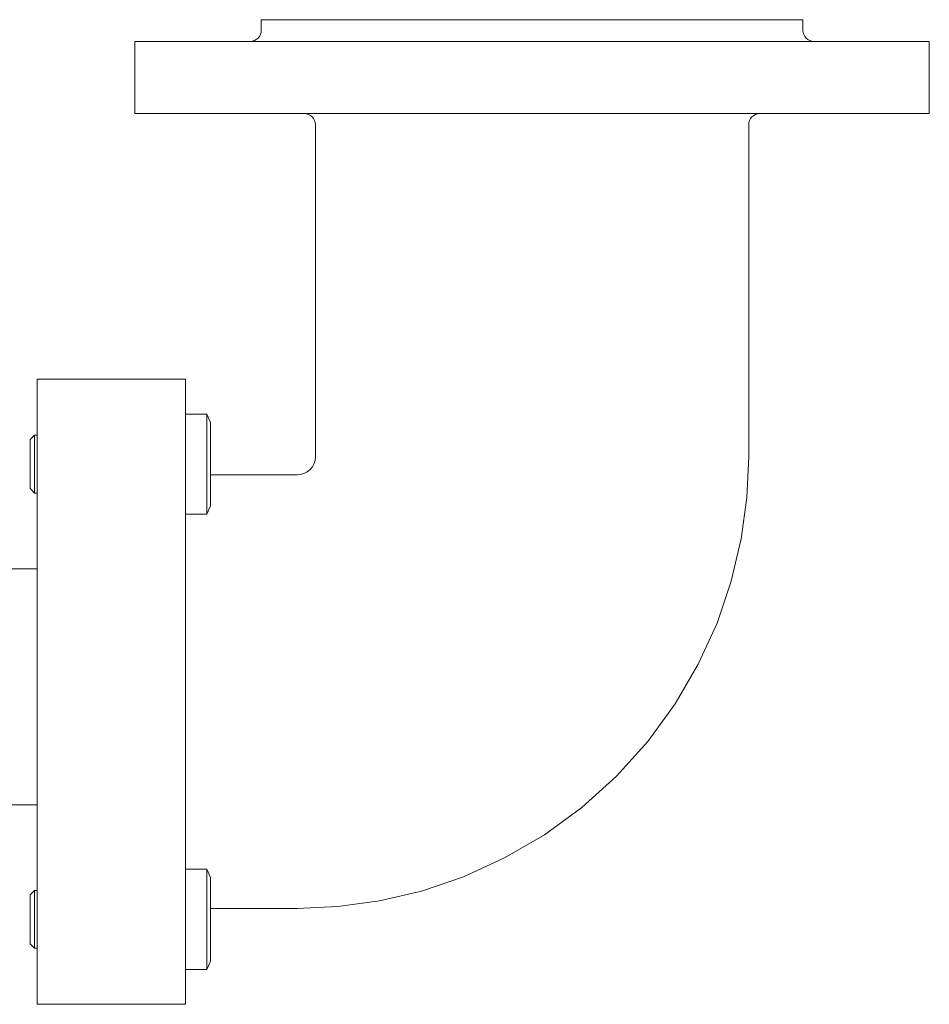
# Model space of a CAD drawing. Header units: millimetres. Extents: x -530 to 683, y -17 to 1108.
# Tile 7 of 7: x 431 to 683, y 470 to 742. Entities that reach past the tile are written whole.
import ezdxf

# ---------------------------------------------------------------- set-up
doc = ezdxf.new("R2010")
doc.units = ezdxf.units.MM
doc.header["$MEASUREMENT"] = 0
doc.layers.add('MATERIAL 1', color=251, linetype='Continuous', true_color=0x505050)
doc.layers.add('MATERIAL 2', color=5, linetype='Continuous', true_color=0x0000ff)

msp = doc.modelspace()

# ---------------------------------------------------------------- linework, layer by layer
at = {"layer": 'MATERIAL 1', "color": 251, "linetype": 'Continuous', "lineweight": 0, "true_color": 0x505050}
for p, q in [((498.38, 742.12), (498.08, 742.12)), ((498.08, 742.12), (498.08, 739.12)), ((499.33, 742.12), (498.38, 742.12)), ((500.97, 742.12), (499.33, 742.12)), ((503.34, 742.12), (500.97, 742.12)), ((506.46, 742.12), (503.34, 742.12)), ((510.3, 742.12), (506.46, 742.12)), ((514.85, 742.12), (510.3, 742.12)), ((520.04, 742.12), (514.85, 742.12)), ((525.8, 742.12), (520.04, 742.12)), ((532.04, 742.12), (525.8, 742.12)), ((538.63, 742.12), (532.04, 742.12)), ((545.47, 742.12), (538.63, 742.12)), ((552.44, 742.12), (545.47, 742.12)), ((559.43, 742.12), (552.44, 742.12)), ((566.34, 742.12), (559.43, 742.12)), ((573.08, 742.12), (566.34, 742.12)), ((580.18, 742.12), (573.08, 742.12)), ((587.37, 742.12), (580.18, 742.12)), ((594.54, 742.12), (587.37, 742.12)), ((601.58, 742.12), (594.54, 742.12)), ((608.38, 742.12), (601.58, 742.12)), ((614.84, 742.12), (608.38, 742.12)), ((620.86, 742.12), (614.84, 742.12)), ((626.35, 742.12), (620.86, 742.12)), ((631.26, 742.12), (626.35, 742.12)), ((635.54, 742.12), (631.26, 742.12)), ((639.17, 742.12), (635.54, 742.12)), ((642.25, 742.12), (639.17, 742.12)), ((644.75, 742.12), (642.25, 742.12)), ((646.58, 742.12), (644.75, 742.12)), ((647.7, 742.12), (646.58, 742.12)), ((648.08, 742.12), (647.7, 742.12)), ((648.08, 742.12), (648.08, 739.12)), ((498.03, 738.58), (497.87, 738.02)), ((498.03, 738.58), (498.08, 739.12)), ((648.08, 739.12), (648.13, 738.58)), ((648.13, 738.58), (648.29, 738.02)), ((463.08, 716.12), (463.08, 736.12)), ((463.52, 736.12), (463.08, 736.12)), ((464.91, 736.12), (463.52, 736.12)), ((467.32, 736.12), (464.91, 736.12)), ((470.8, 736.12), (467.32, 736.12)), ((475.37, 736.12), (470.8, 736.12)), ((481.01, 736.12), (475.37, 736.12)), ((487.68, 736.12), (481.01, 736.12)), ((495.3, 736.12), (487.68, 736.12)), ((495.62, 736.17), (495.08, 736.12)), ((503.74, 736.12), (495.3, 736.12)), ((496.18, 736.33), (495.62, 736.17)), ((496.72, 736.61), (496.18, 736.33)), ((497.2, 737), (496.72, 736.61)), ((497.59, 737.48), (497.2, 737)), ((497.87, 738.02), (497.59, 737.48)), ((512.88, 736.12), (503.74, 736.12)), ((522.55, 736.12), (512.88, 736.12)), ((532.59, 736.12), (522.55, 736.12)), ((542.81, 736.12), (532.59, 736.12)), ((553.06, 736.12), (542.81, 736.12)), ((563.19, 736.12), (553.06, 736.12)), ((573.08, 736.12), (563.19, 736.12)), ((582.96, 736.12), (573.08, 736.12)), ((593.09, 736.12), (582.96, 736.12)), ((603.34, 736.12), (593.09, 736.12)), ((613.57, 736.12), (603.34, 736.12)), ((623.6, 736.12), (613.57, 736.12)), ((633.27, 736.12), (623.6, 736.12)), ((642.41, 736.12), (633.27, 736.12)), ((650.86, 736.12), (642.41, 736.12)), ((648.29, 738.02), (648.57, 737.48)), ((648.57, 737.48), (648.96, 737)), ((648.96, 737), (649.44, 736.61)), ((649.44, 736.61), (649.97, 736.33)), ((649.97, 736.33), (650.53, 736.17)), ((651.08, 736.12), (650.53, 736.17)), ((658.48, 736.12), (650.86, 736.12)), ((665.15, 736.12), (658.48, 736.12)), ((670.79, 736.12), (665.15, 736.12)), ((675.35, 736.12), (670.79, 736.12)), ((678.83, 736.12), (675.35, 736.12)), ((681.24, 736.12), (678.83, 736.12)), ((682.63, 736.12), (681.24, 736.12)), ((683.08, 736.12), (682.63, 736.12)), ((683.08, 716.12), (683.08, 736.12)), ((463.08, 716.12), (463.52, 716.12)), ((463.52, 716.12), (464.91, 716.12)), ((464.91, 716.12), (467.32, 716.12)), ((467.32, 716.12), (470.8, 716.12)), ((470.8, 716.12), (475.37, 716.12)), ((475.37, 716.12), (481.01, 716.12)), ((481.01, 716.12), (487.68, 716.12)), ((487.68, 716.12), (495.3, 716.12)), ((495.3, 716.12), (503.74, 716.12)), ((503.74, 716.12), (512.88, 716.12)), ((510.09, 716.12), (510.62, 716.07)), ((510.62, 716.07), (511.18, 715.91)), ((511.18, 715.91), (511.72, 715.64)), ((511.72, 715.64), (512.2, 715.25)), ((512.2, 715.25), (512.59, 714.77)), ((512.59, 714.77), (512.87, 714.23)), ((512.87, 714.23), (513.03, 713.67)), ((512.88, 716.12), (522.55, 716.12)), ((522.55, 716.12), (532.59, 716.12)), ((532.59, 716.12), (542.81, 716.12)), ((542.81, 716.12), (553.06, 716.12)), ((553.06, 716.12), (563.19, 716.12)), ((563.19, 716.12), (573.08, 716.12)), ((573.08, 716.12), (582.96, 716.12)), ((582.96, 716.12), (593.09, 716.12)), ((593.09, 716.12), (603.34, 716.12)), ((603.34, 716.12), (613.57, 716.12)), ((613.57, 716.12), (623.6, 716.12)), ((623.6, 716.12), (633.27, 716.12)), ((633.29, 714.23), (633.13, 713.67)), ((633.27, 716.12), (642.41, 716.12)), ((633.57, 714.77), (633.29, 714.23)), ((633.96, 715.25), (633.57, 714.77)), ((634.44, 715.64), (633.96, 715.25)), ((634.97, 715.91), (634.44, 715.64)), ((635.53, 716.07), (634.97, 715.91)), ((636.07, 716.12), (635.53, 716.07)), ((642.41, 716.12), (650.86, 716.12)), ((650.86, 716.12), (658.48, 716.12)), ((658.48, 716.12), (665.15, 716.12)), ((665.15, 716.12), (670.79, 716.12)), ((670.79, 716.12), (675.35, 716.12)), ((675.35, 716.12), (678.83, 716.12)), ((678.83, 716.12), (681.24, 716.12)), ((681.24, 716.12), (682.63, 716.12)), ((682.63, 716.12), (683.08, 716.12)), ((513.03, 713.67), (513.08, 713.12)), ((513.08, 621.16), (513.08, 713.12)), ((633.13, 713.67), (633.08, 713.12)), ((633.08, 621.16), (633.08, 713.12)), ((477.08, 642.62), (436.08, 642.62)), ((436.08, 642.62), (436.08, 642.37)), ((436.08, 642.37), (436.08, 641.57)), ((436.08, 641.57), (436.08, 640.18)), ((477.08, 642.37), (477.08, 642.62)), ((477.08, 641.57), (477.08, 642.37)), ((477.08, 640.18), (477.08, 641.57)), ((436.08, 640.18), (436.08, 638.23)), ((436.08, 638.23), (436.08, 635.83)), ((477.08, 638.23), (477.08, 640.18)), ((477.08, 635.83), (477.08, 638.23)), ((436.08, 635.83), (436.08, 633.15)), ((477.08, 633.15), (477.08, 635.83)), ((436.08, 633.15), (436.08, 630.35)), ((477.08, 630.35), (477.08, 633.15)), ((477.08, 632.98), (483.01, 632.98)), ((483.01, 632.98), (484.08, 630.68)), ((483.01, 632.92), (483.01, 632.98)), ((483.01, 632.75), (483.01, 632.92)), ((483.01, 632.45), (483.01, 632.75)), ((483.01, 632.01), (483.01, 632.45)), ((436.08, 630.35), (436.08, 627.62)), ((477.08, 627.62), (477.08, 630.35)), ((483.01, 631.43), (483.01, 632.01)), ((483.01, 630.72), (483.01, 631.43)), ((483.01, 630.33), (483.01, 630.72)), ((483.01, 630.33), (483.01, 629.88)), ((483.01, 629.88), (483.01, 629.42)), ((484.08, 630.68), (484.08, 630.65)), ((484.08, 630.65), (484.08, 630.55)), ((484.08, 630.55), (484.08, 630.38)), ((484.08, 630.38), (484.08, 630.14)), ((484.08, 630.14), (484.08, 629.82)), ((484.08, 629.82), (484.08, 629.44)), ((434.08, 625.9), (435.3, 627.12)), ((435.3, 627.12), (436.08, 627.12)), ((435.3, 627.12), (435.3, 627.11)), ((435.3, 627.11), (435.3, 626.87)), ((435.3, 626.87), (435.3, 626.34)), ((436.08, 627.62), (436.08, 484.62)), ((477.08, 484.62), (477.08, 627.62)), ((483.01, 629.42), (483.01, 628.92)), ((483.01, 628.92), (483.01, 627.86)), ((483.01, 627.86), (483.01, 626.71)), ((484.08, 629.44), (484.08, 628.99)), ((484.08, 628.99), (484.08, 628.47)), ((484.08, 628.47), (484.08, 627.9)), ((484.08, 627.9), (484.08, 627.28)), ((484.08, 627.28), (484.08, 626.61)), ((434.08, 625.82), (434.08, 625.9)), ((434.08, 625.59), (434.08, 625.82)), ((434.08, 625.18), (434.08, 625.59)), ((434.08, 624.6), (434.08, 625.18)), ((434.08, 624.6), (434.08, 623.88)), ((435.3, 626.34), (435.3, 625.6)), ((435.3, 624.78), (435.3, 625.6)), ((435.3, 623.5), (435.3, 624.78)), ((483.01, 626.71), (483.01, 625.49)), ((483.01, 625.49), (483.01, 624.22)), ((483.01, 624.22), (483.01, 622.94)), ((484.08, 626.61), (484.08, 625.9)), ((484.08, 625.9), (484.08, 625.17)), ((484.08, 625.17), (484.08, 624.41)), ((484.08, 624.41), (484.08, 623.61)), ((434.08, 623.88), (434.08, 623.02)), ((434.08, 623.02), (434.08, 622.07)), ((434.08, 622.07), (434.08, 621.08)), ((435.3, 622.07), (435.3, 623.5)), ((435.3, 620.58), (435.3, 622.07)), ((483.01, 622.94), (483.01, 621.65)), ((483.01, 621.65), (483.01, 620.37)), ((484.08, 623.61), (484.08, 622.77)), ((484.08, 622.77), (484.08, 621.89)), ((484.08, 621.89), (484.08, 620.99)), ((434.08, 621.08), (434.08, 620.07)), ((434.08, 620.07), (434.08, 619.09)), ((434.08, 619.09), (434.08, 618.11)), ((435.3, 619.12), (435.3, 620.58)), ((435.3, 617.67), (435.3, 619.12)), ((483.01, 620.37), (483.01, 619.12)), ((483.01, 619.12), (483.01, 617.88)), ((484.08, 620.99), (484.08, 620.07)), ((484.08, 620.07), (484.08, 619.14)), ((484.08, 619.14), (484.08, 618.21)), ((512.26, 618.42), (512.73, 619.32)), ((512.73, 619.32), (512.99, 620.25)), ((512.99, 620.25), (513.08, 621.16)), ((633.08, 621.16), (632.57, 609.93)), ((434.08, 618.11), (434.08, 617.11)), ((434.08, 617.11), (434.08, 616.11)), ((434.08, 616.11), (434.08, 615.17)), ((435.3, 616.18), (435.3, 617.67)), ((435.3, 614.75), (435.3, 616.18)), ((483.01, 617.88), (483.01, 616.6)), ((483.01, 616.6), (483.01, 615.31)), ((484.08, 618.21), (484.08, 617.29)), ((484.08, 617.29), (484.08, 616.39)), ((484.08, 616.39), (484.08, 615.51)), ((508.08, 616.16), (484.08, 616.16)), ((508.08, 616.16), (508.99, 616.24)), ((508.99, 616.24), (509.92, 616.51)), ((509.92, 616.51), (510.81, 616.97)), ((510.81, 616.97), (511.61, 617.62)), ((511.61, 617.62), (512.26, 618.42)), ((434.08, 615.17), (434.08, 614.32)), ((434.08, 614.32), (434.08, 613.6)), ((434.08, 613.6), (434.08, 613.04)), ((435.3, 614.08), (435.3, 614.75)), ((435.3, 613.47), (435.3, 614.08)), ((435.3, 612.43), (435.3, 613.47)), ((483.01, 615.31), (483.01, 614.02)), ((483.01, 614.02), (483.01, 612.76)), ((484.08, 615.51), (484.08, 614.67)), ((484.08, 614.67), (484.08, 613.87)), ((484.08, 613.87), (484.08, 613.11)), ((434.08, 613.04), (434.08, 612.65)), ((434.08, 612.65), (434.08, 612.42)), ((434.08, 612.42), (434.08, 612.35)), ((435.3, 611.12), (434.08, 612.35)), ((435.3, 611.69), (435.3, 612.43)), ((435.3, 611.26), (435.3, 611.69)), ((435.3, 611.12), (435.3, 611.26)), ((436.08, 611.12), (435.3, 611.12)), ((483.01, 612.76), (483.01, 611.54)), ((483.01, 611.54), (483.01, 610.96)), ((483.01, 610.96), (483.01, 610.39)), ((484.08, 613.11), (484.08, 612.37)), ((484.08, 612.37), (484.08, 611.66)), ((484.08, 611.66), (484.08, 611)), ((484.08, 611), (484.08, 610.37)), ((483.01, 610.39), (483.01, 609.85)), ((483.01, 609.85), (483.01, 609.33)), ((483.01, 609.33), (483.01, 608.37)), ((483.01, 608.37), (483.01, 607.53)), ((484.08, 610.37), (484.08, 609.79)), ((484.08, 609.79), (484.08, 609.28)), ((484.08, 609.28), (484.08, 608.82)), ((484.08, 608.82), (484.08, 608.44)), ((484.08, 608.44), (484.08, 608.12)), ((484.08, 608.12), (484.08, 607.87)), ((484.08, 607.87), (484.08, 607.7)), ((484.08, 607.7), (484.08, 607.6)), ((632.57, 609.93), (630.99, 598.41)), ((483.01, 605.27), (477.08, 605.27)), ((484.08, 607.57), (483.01, 605.27)), ((483.01, 607.53), (483.01, 606.82)), ((483.01, 606.82), (483.01, 606.24)), ((483.01, 606.24), (483.01, 605.8)), ((483.01, 605.8), (483.01, 605.5)), ((483.01, 605.5), (483.01, 605.32)), ((483.01, 605.32), (483.01, 605.27)), ((484.08, 607.6), (484.08, 607.57)), ((630.99, 598.41), (628.25, 586.76)), ((628.25, 586.76), (624.3, 575.15)), ((624.3, 575.15), (619.11, 563.75)), ((619.11, 563.75), (612.7, 552.76)), ((612.7, 552.76), (605.12, 542.37)), ((605.12, 542.37), (596.47, 532.77)), ((596.47, 532.77), (586.86, 524.12)), ((586.86, 524.12), (576.48, 516.53)), ((576.48, 516.53), (565.49, 510.12)), ((565.49, 510.12), (554.09, 504.94)), ((477.08, 506.98), (483.01, 506.98)), ((483.01, 506.98), (484.08, 504.68)), ((483.01, 506.92), (483.01, 506.98)), ((483.01, 506.75), (483.01, 506.92)), ((483.01, 506.45), (483.01, 506.75)), ((483.01, 506.01), (483.01, 506.45)), ((483.01, 505.43), (483.01, 506.01)), ((483.01, 504.72), (483.01, 505.43)), ((483.01, 504.33), (483.01, 504.72)), ((483.01, 504.33), (483.01, 503.88)), ((484.08, 504.68), (484.08, 504.65)), ((484.08, 504.65), (484.08, 504.55)), ((484.08, 504.55), (484.08, 504.38)), ((484.08, 504.38), (484.08, 504.14)), ((484.08, 504.14), (484.08, 503.82)), ((554.09, 504.94), (542.47, 500.98)), ((483.01, 503.88), (483.01, 503.41)), ((483.01, 503.41), (483.01, 502.92)), ((483.01, 502.92), (483.01, 501.86)), ((483.01, 501.86), (483.01, 500.71)), ((484.08, 503.82), (484.08, 503.44)), ((484.08, 503.44), (484.08, 502.99)), ((484.08, 502.99), (484.08, 502.47)), ((484.08, 502.47), (484.08, 501.9)), ((484.08, 501.9), (484.08, 501.28)), ((434.08, 499.9), (435.3, 501.12)), ((434.08, 499.82), (434.08, 499.9)), ((434.08, 499.59), (434.08, 499.82)), ((434.08, 499.18), (434.08, 499.59)), ((434.08, 498.6), (434.08, 499.18)), ((435.3, 501.12), (436.08, 501.12)), ((435.3, 501.12), (435.3, 501.11)), ((435.3, 501.11), (435.3, 500.87)), ((435.3, 500.87), (435.3, 500.34)), ((435.3, 500.34), (435.3, 499.6)), ((435.3, 498.78), (435.3, 499.6)), ((435.3, 497.5), (435.3, 498.78)), ((483.01, 500.71), (483.01, 499.49)), ((483.01, 499.49), (483.01, 498.22)), ((484.08, 501.28), (484.08, 500.61)), ((484.08, 500.61), (484.08, 499.9)), ((484.08, 499.9), (484.08, 499.17)), ((484.08, 499.17), (484.08, 498.41)), ((542.47, 500.98), (530.82, 498.25)), ((434.08, 498.6), (434.08, 497.88)), ((434.08, 497.88), (434.08, 497.02)), ((434.08, 497.02), (434.08, 496.07)), ((434.08, 496.07), (434.08, 495.08)), ((435.3, 496.07), (435.3, 497.5)), ((435.3, 494.58), (435.3, 496.07)), ((483.01, 498.22), (483.01, 496.94)), ((483.01, 496.94), (483.01, 495.65)), ((484.08, 498.41), (484.08, 497.61)), ((484.08, 497.61), (484.08, 496.77)), ((484.08, 496.77), (484.08, 495.89)), ((508.08, 496.16), (484.08, 496.16)), ((519.31, 496.66), (508.08, 496.16)), ((530.82, 498.25), (519.31, 496.66)), ((434.08, 495.08), (434.08, 494.07)), ((434.08, 494.07), (434.08, 493.09)), ((435.3, 493.12), (435.3, 494.58)), ((483.01, 495.65), (483.01, 494.37)), ((483.01, 494.37), (483.01, 493.12)), ((484.08, 495.89), (484.08, 494.99)), ((484.08, 494.99), (484.08, 494.07)), ((484.08, 494.07), (484.08, 493.14)), ((434.08, 493.09), (434.08, 492.11)), ((434.08, 492.11), (434.08, 491.11)), ((434.08, 491.11), (434.08, 490.11)), ((435.3, 491.67), (435.3, 493.12)), ((435.3, 490.18), (435.3, 491.67)), ((483.01, 493.12), (483.01, 491.88)), ((483.01, 491.88), (483.01, 490.6)), ((483.01, 490.6), (483.01, 489.31)), ((484.08, 493.14), (484.08, 492.21)), ((484.08, 492.21), (484.08, 491.29)), ((484.08, 491.29), (484.08, 490.39)), ((434.08, 490.11), (434.08, 489.17)), ((434.08, 489.17), (434.08, 488.32)), ((434.08, 488.32), (434.08, 487.6)), ((435.3, 488.75), (435.3, 490.18)), ((435.3, 488.08), (435.3, 488.75)), ((435.3, 487.47), (435.3, 488.08)), ((483.01, 489.31), (483.01, 488.02)), ((483.01, 488.02), (483.01, 486.76)), ((484.08, 490.39), (484.08, 489.51)), ((484.08, 489.51), (484.08, 488.67)), ((484.08, 488.67), (484.08, 487.87)), ((484.08, 487.87), (484.08, 487.11)), ((434.08, 487.6), (434.08, 487.04)), ((434.08, 487.04), (434.08, 486.65)), ((434.08, 486.65), (434.08, 486.42)), ((434.08, 486.42), (434.08, 486.35)), ((435.3, 485.12), (434.08, 486.35)), ((435.3, 486.43), (435.3, 487.47)), ((435.3, 485.69), (435.3, 486.43)), ((435.3, 485.26), (435.3, 485.69)), ((435.3, 485.12), (435.3, 485.26)), ((436.08, 485.12), (435.3, 485.12)), ((483.01, 486.76), (483.01, 485.54)), ((483.01, 485.54), (483.01, 484.96)), ((484.08, 487.11), (484.08, 486.37)), ((484.08, 486.37), (484.08, 485.66)), ((484.08, 485.66), (484.08, 485)), ((436.08, 484.62), (436.08, 481.89)), ((477.08, 481.89), (477.08, 484.62)), ((483.01, 484.96), (483.01, 484.39)), ((483.01, 484.39), (483.01, 483.85)), ((483.01, 483.85), (483.01, 483.33)), ((483.01, 483.33), (483.01, 482.37)), ((483.01, 482.37), (483.01, 481.53)), ((484.08, 485), (484.08, 484.37)), ((484.08, 484.37), (484.08, 483.79)), ((484.08, 483.79), (484.08, 483.28)), ((484.08, 483.28), (484.08, 482.82)), ((484.08, 482.82), (484.08, 482.44)), ((484.08, 482.44), (484.08, 482.12)), ((436.08, 481.89), (436.08, 479.1)), ((477.08, 479.1), (477.08, 481.89)), ((484.08, 481.57), (483.01, 479.27)), ((483.01, 481.53), (483.01, 480.82)), ((483.01, 480.82), (483.01, 480.24)), ((483.01, 480.24), (483.01, 479.8)), ((483.01, 479.8), (483.01, 479.5)), ((484.08, 482.12), (484.08, 481.87)), ((484.08, 481.87), (484.08, 481.7)), ((484.08, 481.7), (484.08, 481.6)), ((484.08, 481.6), (484.08, 481.57)), ((436.08, 479.1), (436.08, 476.42)), ((483.01, 479.27), (477.08, 479.27)), ((477.08, 476.42), (477.08, 479.1)), ((483.01, 479.5), (483.01, 479.32)), ((483.01, 479.32), (483.01, 479.27)), ((436.08, 476.42), (436.08, 474.02)), ((477.08, 474.02), (477.08, 476.42)), ((436.08, 474.02), (436.08, 472.07)), ((436.08, 472.07), (436.08, 470.68)), ((477.08, 472.07), (477.08, 474.02)), ((477.08, 470.68), (477.08, 472.07)), ((436.08, 470.68), (436.08, 469.87)), ((436.08, 469.87), (436.08, 469.62)), ((477.08, 469.62), (436.08, 469.62)), ((477.08, 469.87), (477.08, 470.68)), ((477.08, 469.62), (477.08, 469.87))]:
    msp.add_line(p, q, dxfattribs=at)
at = {"layer": 'MATERIAL 2', "color": 5, "linetype": 'Continuous', "lineweight": 0, "true_color": 0x0000ff}
for p, q in [((436.08, 590.16), (391.26, 590.16)), ((391.26, 524.82), (436.08, 524.82))]:
    msp.add_line(p, q, dxfattribs=at)

doc.saveas('drawing.dxf')
